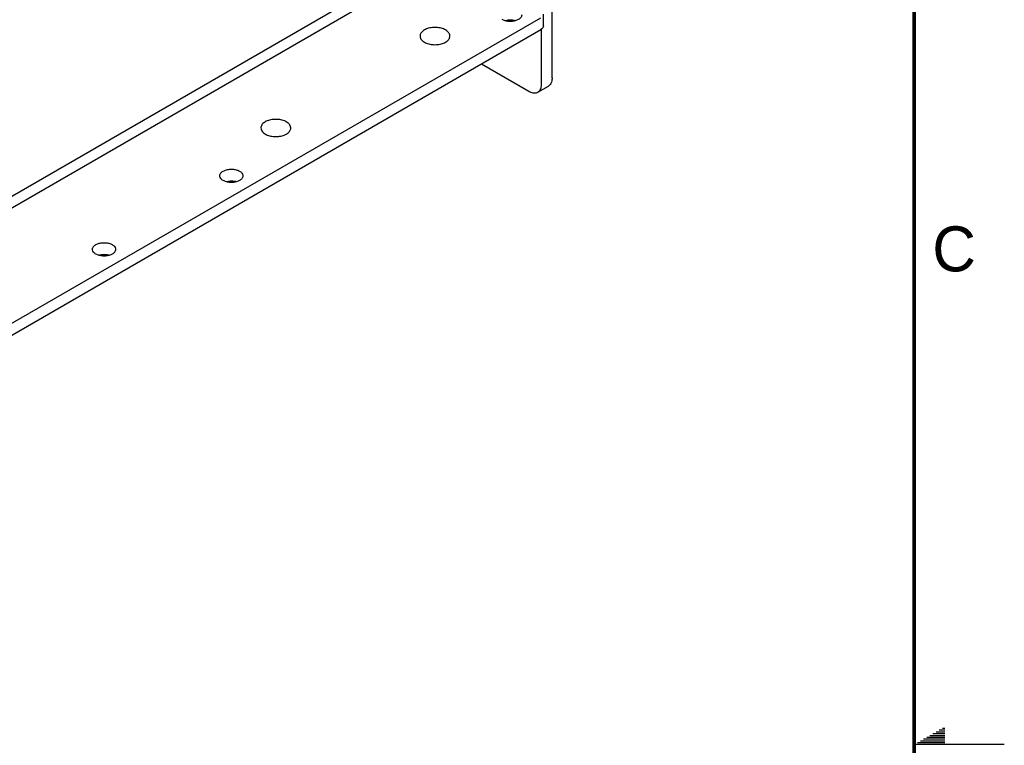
# Model space of a CAD drawing. Header units: inches. Extents: x 0 to 34, y 0 to 22.
# Tile 24 of 32: x 28.5 to 34, y 11 to 15. Entities that reach past the tile are written whole.
import ezdxf

# ---------------------------------------------------------------- set-up
doc = ezdxf.new("R2010")
doc.units = ezdxf.units.IN
doc.header["$LTSCALE"] = 1.87
doc.header["$MEASUREMENT"] = 0
doc.layers.get('0').update_dxf_attribs({"linetype": 'CONTINUOUS'})
doc.styles.get("Standard").update_dxf_attribs({"font": 'txt', "width": 0.8})

msp = doc.modelspace()

# ---------------------------------------------------------------- linework, layer by layer
at = {"color": 7, "linetype": 'CONTINUOUS'}
for p, q in [((31.488, 14.7015), (31.488, 15.9425)), ((26.9349, 13.1488), (30.8594, 15.4148)), ((27.1197, 13.1902), (30.8594, 15.3494)), ((31.4397, 14.9902), (31.4397, 15.0555)), ((27.437, 12.6671), (31.4251, 14.9698)), ((31.43, 14.668), (31.43, 14.9698)), ((31.0955, 14.7795), (31.3593, 14.6272)), ((31.4093, 14.6222), (31.4673, 14.6557))]:
    msp.add_line(p, q, dxfattribs=at)
at = {"color": 3, "linetype": 'CONTINUOUS'}
msp.add_line((27.437, 12.7325), (31.4251, 15.0351), dxfattribs=at)
at = {"color": 2, "linetype": 'CONTINUOUS'}
for p, q in [((33.5866, 11.05), (33.6697, 11.05)), ((33.6039, 11.06), (33.6697, 11.06)), ((33.6213, 11.07), (33.6697, 11.07)), ((33.6386, 11.08), (33.6697, 11.08)), ((33.6559, 11.09), (33.6697, 11.09)), ((34, 11), (33.5, 11)), ((33.5173, 11.01), (33.6697, 11.01)), ((33.5347, 11.02), (33.6697, 11.02)), ((33.552, 11.03), (33.6697, 11.03)), ((33.5693, 11.04), (33.6697, 11.04))]:
    msp.add_line(p, q, dxfattribs=at)
at = {"color": 7, "linetype": 'CONTINUOUS', "const_width": 0.02}
msp.add_lwpolyline([(33.5, 0.5), (33.5, 21.5)], dxfattribs=at)
at = {"color": 3, "linetype": 'CONTINUOUS'}
for points, knots in [([(31.3196, 15.0515), (31.3195, 15.0482), (31.3176, 15.0398), (31.3077, 15.0287), (31.2917, 15.02), (31.2717, 15.0148), (31.2499, 15.0138), (31.2287, 15.0169), (31.2156, 15.0219), (31.2099, 15.0252)], [0, 0, 0, 0, 0.076619, 0.194114, 0.336741, 0.500691, 0.674927, 0.84566, 1, 1, 1, 1]), ([(30.7788, 14.9674), (30.7726, 14.9638), (30.762, 14.9557), (30.755, 14.9422), (30.7545, 14.9349), (30.7545, 14.9335)], [0, 0, 0, 0, 0.495159, 0.904673, 1, 1, 1, 1]), ([(30.7545, 14.9335), (30.7545, 14.9292), (30.7571, 14.9184), (30.7698, 14.9041), (30.7906, 14.8928), (30.8164, 14.8861), (30.8445, 14.8848), (30.8719, 14.8888), (30.8888, 14.8953), (30.8961, 14.8996)], [0, 0, 0, 0, 0.076619, 0.194114, 0.336741, 0.500691, 0.674927, 0.84566, 1, 1, 1, 1]), ([(30.9204, 14.9334), (30.9204, 14.9377), (30.9179, 14.9486), (30.9051, 14.9629), (30.8843, 14.9741), (30.8585, 14.9808), (30.8304, 14.9821), (30.803, 14.9781), (30.7861, 14.9716), (30.7788, 14.9674)], [0, 0, 0, 0, 0.076619, 0.194114, 0.336741, 0.500691, 0.674927, 0.84566, 1, 1, 1, 1]), ([(30.8961, 14.8996), (30.9023, 14.9032), (30.913, 14.9112), (30.92, 14.9247), (30.9204, 14.932), (30.9204, 14.9334)], [0, 0, 0, 0, 0.495159, 0.904673, 1, 1, 1, 1]), ([(29.8949, 14.457), (29.8887, 14.4534), (29.8781, 14.4454), (29.8711, 14.4319), (29.8706, 14.4245), (29.8706, 14.4232)], [0, 0, 0, 0, 0.495159, 0.904673, 1, 1, 1, 1]), ([(30.0365, 14.4231), (30.0365, 14.4274), (30.034, 14.4382), (30.0212, 14.4525), (30.0005, 14.4638), (29.9746, 14.4704), (29.9465, 14.4718), (29.9192, 14.4678), (29.9022, 14.4613), (29.8949, 14.457)], [0, 0, 0, 0, 0.076619, 0.194114, 0.336741, 0.500691, 0.674927, 0.84566, 1, 1, 1, 1]), ([(29.8706, 14.4232), (29.8707, 14.4189), (29.8732, 14.408), (29.886, 14.3937), (29.9067, 14.3825), (29.9325, 14.3758), (29.9607, 14.3744), (29.988, 14.3785), (30.0049, 14.385), (30.0123, 14.3892)], [0, 0, 0, 0, 0.076619, 0.194114, 0.336741, 0.500691, 0.674927, 0.84566, 1, 1, 1, 1]), ([(30.0123, 14.3892), (30.0185, 14.3928), (30.0291, 14.4009), (30.0361, 14.4144), (30.0365, 14.4217), (30.0365, 14.4231)], [0, 0, 0, 0, 0.495159, 0.904673, 1, 1, 1, 1]), ([(29.6426, 14.1573), (29.6426, 14.1606), (29.6446, 14.169), (29.6545, 14.1801), (29.6705, 14.1888), (29.6905, 14.194), (29.7123, 14.195), (29.7334, 14.1919), (29.7465, 14.1869), (29.7522, 14.1836)], [0, 0, 0, 0, 0.076619, 0.194114, 0.336741, 0.500691, 0.674927, 0.84566, 1, 1, 1, 1]), ([(29.7522, 14.1836), (29.757, 14.1808), (29.7652, 14.1746), (29.7707, 14.1641), (29.771, 14.1584), (29.771, 14.1574)], [0, 0, 0, 0, 0.495159, 0.904673, 1, 1, 1, 1]), ([(29.6614, 14.1311), (29.6566, 14.1339), (29.6483, 14.1401), (29.6429, 14.1506), (29.6426, 14.1562), (29.6426, 14.1573)], [0, 0, 0, 0, 0.495159, 0.904673, 1, 1, 1, 1]), ([(29.771, 14.1574), (29.771, 14.1541), (29.769, 14.1456), (29.7591, 14.1346), (29.7431, 14.1259), (29.7231, 14.1207), (29.7013, 14.1197), (29.6801, 14.1228), (29.6671, 14.1278), (29.6614, 14.1311)], [0, 0, 0, 0, 0.076619, 0.194114, 0.336741, 0.500691, 0.674927, 0.84566, 1, 1, 1, 1]), ([(28.9355, 13.749), (28.9355, 13.7523), (28.9375, 13.7608), (28.9473, 13.7718), (28.9634, 13.7805), (28.9834, 13.7857), (29.0052, 13.7867), (29.0263, 13.7836), (29.0394, 13.7786), (29.0451, 13.7753)], [0, 0, 0, 0, 0.076619, 0.194114, 0.336741, 0.500691, 0.674927, 0.84566, 1, 1, 1, 1]), ([(28.9543, 13.7228), (28.9495, 13.7256), (28.9412, 13.7318), (28.9358, 13.7423), (28.9355, 13.748), (28.9355, 13.749)], [0, 0, 0, 0, 0.495159, 0.904673, 1, 1, 1, 1]), ([(29.0639, 13.7491), (29.0639, 13.7458), (29.0619, 13.7374), (29.052, 13.7263), (29.036, 13.7176), (29.016, 13.7124), (28.9942, 13.7114), (28.973, 13.7145), (28.9599, 13.7195), (28.9543, 13.7228)], [0, 0, 0, 0, 0.076619, 0.194114, 0.336741, 0.500691, 0.674927, 0.84566, 1, 1, 1, 1]), ([(29.0451, 13.7753), (29.0499, 13.7725), (29.0581, 13.7663), (29.0636, 13.7558), (29.0639, 13.7502), (29.0639, 13.7491)], [0, 0, 0, 0, 0.495159, 0.904673, 1, 1, 1, 1])]:
    msp.add_open_spline(points, degree=3, knots=knots, dxfattribs=at)
at = {"color": 7, "linetype": 'CONTINUOUS'}
for points, knots in [([(31.2261, 15.0192), (31.2302, 15.0204), (31.2418, 15.0229), (31.2608, 15.0238), (31.2762, 15.0216), (31.2838, 15.0194), (31.2845, 15.0192)], [0, 0, 0, 0, 0.218639, 0.59559, 0.964964, 1, 1, 1, 1]), ([(31.4397, 14.9902), (31.4397, 14.9863), (31.4363, 14.9776), (31.4292, 14.9722), (31.4251, 14.9698)], [0, 0, 0, 0, 0.449257, 1, 1, 1, 1]), ([(31.4093, 14.6223), (31.4119, 14.6238), (31.4197, 14.6297), (31.4283, 14.6456), (31.43, 14.6602), (31.43, 14.668)], [0, 0, 0, 0, 0.172866, 0.550281, 1, 1, 1, 1]), ([(31.488, 14.7015), (31.488, 14.6937), (31.4863, 14.6791), (31.4777, 14.6632), (31.4699, 14.6573), (31.4673, 14.6558)], [0, 0, 0, 0, 0.449719, 0.827134, 1, 1, 1, 1]), ([(31.3593, 14.6272), (31.3661, 14.6233), (31.3795, 14.6175), (31.3976, 14.617), (31.4066, 14.6208), (31.4093, 14.6223)], [0, 0, 0, 0, 0.449675, 0.827052, 1, 1, 1, 1]), ([(29.6775, 14.1251), (29.6817, 14.1263), (29.6932, 14.1288), (29.7123, 14.1297), (29.7276, 14.1274), (29.7353, 14.1253), (29.7359, 14.1251)], [0, 0, 0, 0, 0.218639, 0.59559, 0.964964, 1, 1, 1, 1]), ([(28.9704, 13.7168), (28.9746, 13.718), (28.9861, 13.7205), (29.0052, 13.7214), (29.0205, 13.7192), (29.0282, 13.717), (29.0288, 13.7168)], [0, 0, 0, 0, 0.218639, 0.59559, 0.964964, 1, 1, 1, 1])]:
    msp.add_open_spline(points, degree=3, knots=knots, dxfattribs=at)

# ---------------------------------------------------------------- texts
at = {"color": 2, "linetype": 'CONTINUOUS'}
msp.add_text('C', height=0.25, dxfattribs=at).set_placement((33.6004, 13.6267))

doc.saveas('drawing.dxf')
